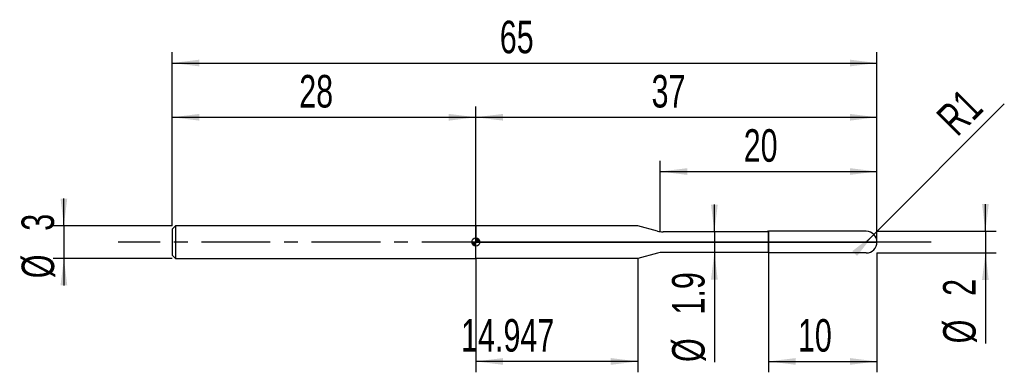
# Model space of a CAD drawing. Extents: x -14.1 to 76.7, y -12 to 20.5.
import ezdxf
from ezdxf.enums import TextEntityAlignment as Align

# ---------------------------------------------------------------- set-up
doc = ezdxf.new("R2010")
doc.units = 0
doc.linetypes.add('CENTER', pattern=[10.16, 6.35, -1.27, 1.27, -1.27])
doc.layers.get('0').update_dxf_attribs({"linetype": 'CONTINUOUS'})
for name, color, linetype in [('1', 4, 'CONTINUOUS'), ('2', 7, 'CONTINUOUS'), ('4', 2, 'CENTER'), ('CUT', 1, 'CONTINUOUS'), ('NOCUT', 7, 'CONTINUOUS'), ('SK1', 4, 'CONTINUOUS'), ('SK2', 7, 'CONTINUOUS'), ('SK4', 2, 'CENTER')]:
    doc.layers.add(name, color=color, linetype=linetype)
doc.dimstyles.new('SLDDIMSTYLE0', dxfattribs={"dimtxt": 3, "dimasz": 2.5, "dimexe": 0, "dimexo": 0.0625, "dimgap": 0.75, "dimtad": 1, "dimrnd": 1e-09, "dimzin": 12, "dimsah": 1, "dimcen": 0.09, "dimazin": 3, "dimtfac": 1, "dimtofl": 0, "dimtmove": 0, "dimatfit": 3})
doc.dimstyles.new('SLDDIMSTYLE1', dxfattribs={"dimtxt": 3, "dimasz": 2.5, "dimexe": 0, "dimexo": 0.0625, "dimgap": 0.75, "dimtad": 1, "dimrnd": 1e-09, "dimzin": 12, "dimsah": 1, "dimcen": 0.09, "dimazin": 3, "dimtfac": 1, "dimtmove": 0, "dimatfit": 3})
doc.dimstyles.new('SLDDIMSTYLE2', dxfattribs={"dimtxt": 3, "dimasz": 2.5, "dimexe": 0, "dimexo": 0.0625, "dimgap": 0.75, "dimtad": 1, "dimrnd": 1e-09, "dimzin": 12, "dimsah": 1, "dimcen": 0, "dimazin": 3, "dimtfac": 1, "dimtofl": 0, "dimtmove": 0, "dimatfit": 3})

# ---------------------------------------------------------------- blocks, each defined once
blk = doc.blocks.new('_D')
at = {"layer": '2'}
for p, q in [((55, -1), (55, -12)), ((65, -1), (65, -12)), ((55, -11), (65, -11))]:
    blk.add_line(p, q, dxfattribs=at)
for points in [[(55, -11), (57.5, -11.31), (57.5, -10.69)], [(65, -11), (62.5, -10.69), (62.5, -11.31)]]:
    blk.add_solid(points, dxfattribs=at)
at = {"layer": '2', "width": 0.7}
blk.add_text('10', height=3, dxfattribs=at).set_placement((57.708, -11), align=Align.BOTTOM_LEFT)
blk = doc.blocks.new('_D_1')
at = {"layer": '2'}
for p, q in [((75, 1), (75, 3.5)), ((65, 1), (76, 1)), ((75, 1), (75, -1)), ((65, -1), (76, -1)), ((75, -1), (75, -9.333))]:
    blk.add_line(p, q, dxfattribs=at)
for points in [[(75, 1), (75.31, 3.5), (74.69, 3.5)], [(75, -1), (74.69, -3.5), (75.31, -3.5)]]:
    blk.add_solid(points, dxfattribs=at)
at = {"layer": '2', "width": 0.7}
for s, p in [('2', (74.992, -4.959)), ('%%c', (75, -9.333))]:
    blk.add_text(s, height=3, rotation=90, dxfattribs=at).set_placement(p, align=Align.BOTTOM_LEFT)
blk = doc.blocks.new('_D_2')
at = {"layer": '2'}
for p, q in [((28, -1.5), (28, -12)), ((42.947, -1.5), (42.947, -12)), ((42.947, -11), (28, -11))]:
    blk.add_line(p, q, dxfattribs=at)
for points in [[(28, -11), (30.5, -11.31), (30.5, -10.69)], [(42.947, -11), (40.447, -10.69), (40.447, -11.31)]]:
    blk.add_solid(points, dxfattribs=at)
at = {"layer": '2', "width": 0.7}
blk.add_text('14.947', height=3, rotation=0, dxfattribs=at).set_placement((26.645, -11), align=Align.BOTTOM_LEFT)
blk = doc.blocks.new('_D_3')
at = {"layer": '2'}
for p, q in [((45, 0.95), (45, 7.5)), ((65, 0.95), (65, 7.5)), ((45, 6.5), (65, 6.5))]:
    blk.add_line(p, q, dxfattribs=at)
for points in [[(45, 6.5), (47.5, 6.19), (47.5, 6.81)], [(65, 6.5), (62.5, 6.81), (62.5, 6.19)]]:
    blk.add_solid(points, dxfattribs=at)
at = {"layer": '2', "width": 0.7}
blk.add_text('20', height=3, dxfattribs=at).set_placement((52.708, 6.5), align=Align.BOTTOM_LEFT)
blk = doc.blocks.new('_D_4')
at = {"layer": '2'}
for p, q in [((50, 0.95), (50, 3.45)), ((55, 0.95), (49, 0.95)), ((50, 0.95), (50, -0.95)), ((55, -0.95), (49, -0.95)), ((50, -0.95), (50, -11.052))]:
    blk.add_line(p, q, dxfattribs=at)
for points in [[(50, 0.95), (50.31, 3.45), (49.69, 3.45)], [(50, -0.95), (49.69, -3.45), (50.31, -3.45)]]:
    blk.add_solid(points, dxfattribs=at)
at = {"layer": '2', "width": 0.7}
for s, p in [('1.9', (49.992, -6.678)), ('%%c', (50, -11.052))]:
    blk.add_text(s, height=3, rotation=90, dxfattribs=at).set_placement(p, align=Align.BOTTOM_LEFT)
blk = doc.blocks.new('_D_5')
at = {"layer": '2'}
for q in [(76.744, 12.744), (64, 0)]:
    blk.add_line((64.707, 0.707), q, dxfattribs=at)
blk.add_solid([(64.707, 0.707), (62.72, -0.841), (63.159, -1.28)], dxfattribs=at)
at = {"layer": '2', "width": 0.7}
blk.add_text('R1', height=3, rotation=45, dxfattribs=at).set_placement((73.037, 9.002), align=Align.BOTTOM_LEFT)
blk = doc.blocks.new('_D_6')
at = {"layer": 'SK2'}
for p, q in [((0, 1.5), (0, 17.5)), ((65, 1.5), (65, 17.5)), ((0, 16.5), (65, 16.5))]:
    blk.add_line(p, q, dxfattribs=at)
for points in [[(0, 16.5), (2.5, 16.19), (2.5, 16.81)], [(65, 16.5), (62.5, 16.81), (62.5, 16.19)]]:
    blk.add_solid(points, dxfattribs=at)
at = {"layer": 'SK2', "width": 0.7}
blk.add_text('65', height=3, dxfattribs=at).set_placement((30.208, 16.5), align=Align.BOTTOM_LEFT)
blk = doc.blocks.new('_D_7')
at = {"layer": 'SK2'}
for p, q in [((0, 1.5), (0, 12.5)), ((28, 1.5), (28, 12.5)), ((0, 11.5), (28, 11.5))]:
    blk.add_line(p, q, dxfattribs=at)
for points in [[(0, 11.5), (2.5, 11.19), (2.5, 11.81)], [(28, 11.5), (25.5, 11.81), (25.5, 11.19)]]:
    blk.add_solid(points, dxfattribs=at)
at = {"layer": 'SK2', "width": 0.7}
blk.add_text('28', height=3, rotation=360, dxfattribs=at).set_placement((11.708, 11.5), align=Align.BOTTOM_LEFT)
blk = doc.blocks.new('_D_8')
at = {"layer": 'SK2'}
for p, q in [((28, 0), (28, 12.5)), ((65, 0), (65, 12.5)), ((28, 11.5), (65, 11.5))]:
    blk.add_line(p, q, dxfattribs=at)
for points in [[(28, 11.5), (30.5, 11.19), (30.5, 11.81)], [(65, 11.5), (62.5, 11.81), (62.5, 11.19)]]:
    blk.add_solid(points, dxfattribs=at)
at = {"layer": 'SK2', "width": 0.7}
blk.add_text('37', height=3, rotation=360, dxfattribs=at).set_placement((44.208, 11.5), align=Align.BOTTOM_LEFT)
blk = doc.blocks.new('_D_9')
at = {"layer": 'SK2'}
for p, q in [((-10, 1.5), (-10, 4)), ((0, 1.5), (-11, 1.5)), ((-10, 1.5), (-10, -1.5)), ((0, -1.5), (-11, -1.5)), ((-10, -1.5), (-10, -4))]:
    blk.add_line(p, q, dxfattribs=at)
for points in [[(-10, 1.5), (-9.69, 4), (-10.31, 4)], [(-10, -1.5), (-10.31, -4), (-9.69, -4)]]:
    blk.add_solid(points, dxfattribs=at)
at = {"layer": 'SK2', "width": 0.7}
for s, p in [('3', (-10.008, 1.041)), ('%%c', (-10, -3.333))]:
    blk.add_text(s, height=3, rotation=90, dxfattribs=at).set_placement(p, align=Align.BOTTOM_LEFT)
blk = doc.blocks.new('*U12')
at = {"color": 0, "linetype": 'CONTINUOUS'}
for points in [[(0, 0), (0, 0.375), (0.073, 0)], [(0.073, 0), (0, 0.375), (0.073, 0.368)], [(0.073, 0), (0.073, 0.368), (0.144, 0)], [(0.144, 0), (0.073, 0.368), (0.144, 0.346)], [(0.144, 0), (0.144, 0.346), (0.208, 0)], [(0.208, 0), (0.144, 0.346), (0.208, 0.312)], [(0.208, 0), (0.208, 0.312), (0.265, 0)], [(0.265, 0), (0.208, 0.312), (0.265, 0.265)], [(0.265, 0), (0.265, 0.265), (0.312, 0)], [(0.312, 0), (0.265, 0.265), (0.312, 0.208)], [(0.312, 0), (0.312, 0.208), (0.346, 0)], [(0.346, 0), (0.312, 0.208), (0.346, 0.144)], [(0.346, 0), (0.346, 0.144), (0.368, 0)], [(0.368, 0), (0.346, 0.144), (0.368, 0.073)], [(0.368, 0), (0.368, 0.073), (0.375, 0)]]:
    blk.add_solid(points, dxfattribs=at)
blk = doc.blocks.new('*U13')
at = {"color": 0, "linetype": 'CONTINUOUS'}
for points in [[(-0.369, -0.065), (-0.375, 0), (-0.369, 0)], [(-0.369, -0.065), (-0.369, 0), (-0.352, -0.128)], [(-0.352, -0.128), (-0.369, 0), (-0.352, 0)], [(-0.352, -0.128), (-0.352, 0), (-0.325, -0.188)], [(-0.325, -0.188), (-0.352, 0), (-0.325, 0)], [(-0.325, -0.188), (-0.325, 0), (-0.287, -0.241)], [(-0.287, -0.241), (-0.325, 0), (-0.287, 0)], [(-0.287, -0.241), (-0.287, 0), (-0.241, -0.287)], [(-0.241, -0.287), (-0.287, 0), (-0.241, 0)], [(-0.241, -0.287), (-0.241, 0), (-0.188, -0.325)], [(-0.188, -0.325), (-0.241, 0), (-0.188, 0)], [(-0.188, -0.325), (-0.188, 0), (-0.128, -0.352)], [(-0.128, -0.352), (-0.188, 0), (-0.128, 0)], [(-0.128, -0.352), (-0.128, 0), (-0.065, -0.369)], [(-0.065, -0.369), (-0.128, 0), (-0.065, 0)], [(-0.065, -0.369), (-0.065, 0), (0, -0.375)], [(0, -0.375), (-0.065, 0), (0, 0)]]:
    blk.add_solid(points, dxfattribs=at)
blk = doc.blocks.new('SW_DOWELSYMBOL_0')
at = {"layer": 'SK1', "color": 0}
blk.add_circle((0, 0), 0.375, dxfattribs=at)
at = {"color": 0, "linetype": 'CONTINUOUS'}
for name in ['*U13', '*U12']:
    blk.add_blockref(name, (0, 0), dxfattribs=at)

msp = doc.modelspace()

# ---------------------------------------------------------------- linework, layer by layer
at = {"layer": '1'}
for p, q in [((42.947, 1.5), (28, 1.5)), ((28, 1.5), (28, 0)), ((44.746, 1.018), (42.947, 1.5)), ((54.716, 0.95), (45.263, 0.95)), ((55, 1), (54.716, 0.95)), ((64, 1), (55, 1)), ((55, 1), (55, 0)), ((55, 0), (55, 1)), ((28, -1.5), (28, 0)), ((55, -1), (55, 0)), ((55, 0), (55, -1)), ((42.947, -1.5), (28, -1.5)), ((44.746, -1.018), (42.947, -1.5)), ((54.716, -0.95), (45.263, -0.95)), ((55, -1), (54.716, -0.95)), ((64, -1), (55, -1))]:
    msp.add_line(p, q, dxfattribs=at)
for centre, radius, start, end in [((45.263, 2.95), 2, 254.99993, 270), ((64, 0), 1, 0, 90), ((64, 0), 1, 270, 0), ((45.263, -2.95), 2, 90, 105.00007)]:
    msp.add_arc(centre, radius, start, end, dxfattribs=at)
at = {"layer": '4'}
msp.add_line((65, 0), (28, 0), dxfattribs=at)
at = {"layer": 'CUT'}
for p, q in [((64, 1), (55, 1)), ((55, 1), (55, 0)), ((55, 0), (65, 0))]:
    msp.add_line(p, q, dxfattribs=at)
msp.add_arc((64, 0), 1, 0, 90, dxfattribs=at)
at = {"layer": 'NOCUT'}
for p, q in [((42.947, 1.5), (28, 1.5)), ((28, 1.5), (28, 0)), ((44.746, 1.018), (42.947, 1.5)), ((54.716, 0.95), (45.263, 0.95)), ((55, 1), (54.716, 0.95)), ((55, 0), (55, 1)), ((28, 0), (55, 0))]:
    msp.add_line(p, q, dxfattribs=at)
msp.add_arc((45.263, 2.95), 2, 254.99993, 270, dxfattribs=at)
at = {"layer": 'SK1'}
for p, q in [((0.3, 1.5), (0, 1.2)), ((0, 1.2), (0, 0)), ((28, 1.5), (0.3, 1.5)), ((0.3, 1.5), (0.3, -1.5)), ((0, 0), (0, -1.2)), ((0, -1.2), (0.3, -1.5)), ((0.3, -1.5), (28, -1.5))]:
    msp.add_line(p, q, dxfattribs=at)
msp.add_circle((28, 0), 0.375, dxfattribs=at)
at = {"layer": 'SK4'}
msp.add_line((70, 0), (-5, 0), dxfattribs=at)

# ---------------------------------------------------------------- block references
at = {"layer": 'SK1'}
msp.add_blockref('SW_DOWELSYMBOL_0', (28, 0), dxfattribs=at)

# ---------------------------------------------------------------- texts
at = {"layer": 'SK2', "width": 0.7}
msp.add_text('AP1', height=0.05, dxfattribs=at).set_placement((28, -0.018), align=Align.BOTTOM_LEFT)

# ---------------------------------------------------------------- dimensions: what is measured, and where the dimension line sits
at = {"layer": '2'}
dim = msp.add_radius_dim(center=(64, 0), mpoint=(64.707, 0.707), dimstyle='SLDDIMSTYLE2', dxfattribs=at)
dim.commit()
dim.dimension.update_dxf_attribs({"geometry": '_D_5', "text_midpoint": (75, 11), "dimtype": 164})
for base, p1, p2, picture, middle in [((65, 6.5), (45, 0.95), (65, 0.95), '_D_3', (55, 6.5)), ((65, -11), (55, -1), (65, -1), '_D', (60, -11))]:
    dim = msp.add_linear_dim(base=base, p1=p1, p2=p2, dimstyle='SLDDIMSTYLE0', dxfattribs=at)
    dim.commit()
    dim.dimension.update_dxf_attribs({"geometry": picture, "text_midpoint": middle, "dimtype": 160})
for base, p1, p2, picture, middle in [((50, -0.95), (55, 0.95), (55, -0.95), '_D_4', (50, -6)), ((75, -1), (65, 1), (65, -1), '_D_1', (75, -6))]:
    dim = msp.add_linear_dim(base=base, p1=p1, p2=p2, angle=90, text='%%c<>', dimstyle='SLDDIMSTYLE1', dxfattribs=at)
    dim.commit()
    dim.dimension.update_dxf_attribs({"geometry": picture, "text_midpoint": middle, "dimtype": 160})
dim = msp.add_linear_dim(base=(28, -11), p1=(42.947, -1.5), p2=(28, -1.5), angle=360, dimstyle='SLDDIMSTYLE0', dxfattribs=at)
dim.commit()
dim.dimension.update_dxf_attribs({"geometry": '_D_2', "text_midpoint": (32.947, -11), "dimtype": 160})
at = {"layer": 'SK2'}
dim = msp.add_linear_dim(base=(65, 16.5), p1=(0, 1.5), p2=(65, 1.5), dimstyle='SLDDIMSTYLE0', dxfattribs=at)
dim.commit()
dim.dimension.update_dxf_attribs({"geometry": '_D_6', "text_midpoint": (32.5, 16.5), "dimtype": 160})
for base, p1, p2, picture, middle in [((28, 11.5), (0, 1.5), (28, 1.5), '_D_7', (14, 11.5)), ((65, 11.5), (28, 0), (65, 0), '_D_8', (46.5, 11.5))]:
    dim = msp.add_linear_dim(base=base, p1=p1, p2=p2, angle=360, dimstyle='SLDDIMSTYLE0', dxfattribs=at)
    dim.commit()
    dim.dimension.update_dxf_attribs({"geometry": picture, "text_midpoint": middle, "dimtype": 160})
dim = msp.add_linear_dim(base=(-10, -1.5), p1=(0, 1.5), p2=(0, -1.5), angle=90, text='%%c<>', dimstyle='SLDDIMSTYLE1', dxfattribs=at)
dim.commit()
dim.dimension.update_dxf_attribs({"geometry": '_D_9', "text_midpoint": (-10, 0), "dimtype": 160})

doc.saveas('drawing.dxf')
